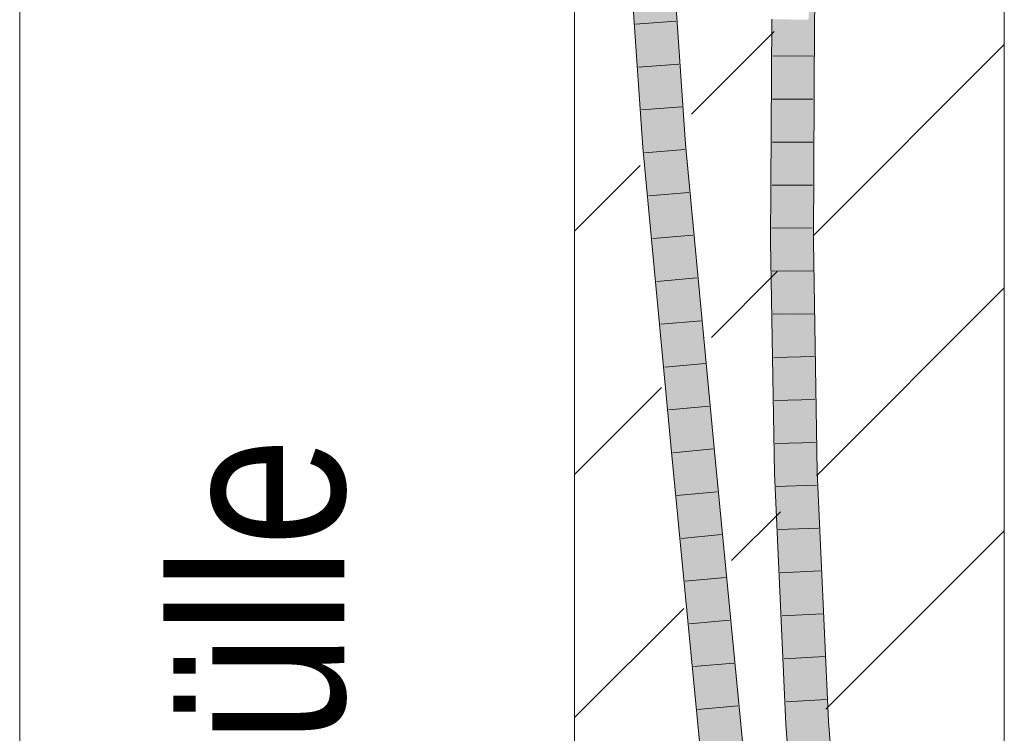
# Model space of a CAD drawing. Extents: x -620 to 3480, y 62 to 1102.
# Tile 216 of 256: x 242.37 to 248.1, y 779.53 to 783.68. Entities that reach past the tile are written whole.
import ezdxf
from ezdxf.lldxf.tags import DXFTag

# ---------------------------------------------------------------- set-up
doc = ezdxf.new("R2010")
doc.units = 0
doc.layers.get('0').update_dxf_attribs({"lineweight": 13})
for name, color, linetype, lineweight, true_color in [('E_Detail_Beschriftung', 7, 'Continuous', 13, 0x009900), ('E_Detail_Wandschraffur', 7, 'Continuous', 5, 0xc0c0c0), ('E_Leerrohr 25-A06G9STU8I', 7, 'Continuous', 9, 0xff8000), ('E_Leerrohr 25-Shading', 7, 'Continuous', 9, 0xff8000)]:
    doc.layers.add(name, color=color, linetype=linetype, lineweight=lineweight, true_color=true_color)
doc.layers.add('E_Detail_Linie_Text_Bem', color=7, linetype='Continuous', lineweight=13)
doc.styles.get("Standard").update_dxf_attribs({"font": 'ARIALN.TTF'})
tags = doc.linetypes.add('fein_strichliert', pattern=[4, 1, -2, 1]).pattern_tags.tags
tags[8:9] = [DXFTag(74, 4), DXFTag(75, 0), DXFTag(340, '0'), DXFTag(46, 0.0), DXFTag(50, 0.0), DXFTag(44, 0.0), DXFTag(45, 0.0)]
tags[6:7] = [DXFTag(74, 4), DXFTag(75, 0), DXFTag(340, '0'), DXFTag(46, 0.0), DXFTag(50, 0.0), DXFTag(44, 0.0), DXFTag(45, 0.0)]
tags[4:5] = [DXFTag(74, 4), DXFTag(75, 0), DXFTag(340, '0'), DXFTag(46, 0.0), DXFTag(50, 0.0), DXFTag(44, 0.0), DXFTag(45, 0.0)]
tags = doc.linetypes.add('fein_strichliert-A06G9STX8I', pattern=[4, 1, -2, 1]).pattern_tags.tags
tags[8:9] = [DXFTag(74, 4), DXFTag(75, 0), DXFTag(340, '0'), DXFTag(46, 0.0), DXFTag(50, 0.0), DXFTag(44, 0.0), DXFTag(45, 0.0)]
tags[6:7] = [DXFTag(74, 4), DXFTag(75, 0), DXFTag(340, '0'), DXFTag(46, 0.0), DXFTag(50, 0.0), DXFTag(44, 0.0), DXFTag(45, 0.0)]
tags[4:5] = [DXFTag(74, 4), DXFTag(75, 0), DXFTag(340, '0'), DXFTag(46, 0.0), DXFTag(50, 0.0), DXFTag(44, 0.0), DXFTag(45, 0.0)]

# ---------------------------------------------------------------- blocks, each defined once
blk = doc.blocks.new('Shading-A06G9SG58I', base_point=(245.9355, 771.2183))
at = {"layer": 'E_Leerrohr 25-Shading', "color": 31, "true_color": 0xfabd7f}
for points in [[(246.0362, 782.9354), (246.1243, 782.9426), (245.912, 784.7294), (246.0004, 784.7335)], [(246.1159, 783.0635), (246.0886, 784.7376), (246.0172, 784.4907), (246.0249, 784.6497)], [(246.0886, 784.7376), (246.1159, 783.0635), (246.2124, 782.9498), (246.1243, 782.9426)], [(246.8477, 782.3845), (246.8083, 783.6779), (246.7827, 783.0336), (246.7861, 783.6782)], [(246.8477, 782.3845), (246.8676, 782.3846), (246.8083, 783.6779), (246.8603, 783.6774)], [(246.8676, 782.3846), (246.8744, 783.6772), (246.8603, 783.6774)], [(246.9628, 783.6763), (246.8744, 783.6772), (246.956, 782.3852), (246.8676, 782.3846)], [(246.7827, 783.0336), (246.7793, 782.3842), (246.8056, 782.3843)], [(246.8477, 782.3845), (246.7827, 783.0336), (246.8056, 782.3843)], [(246.205, 781.1448), (246.293, 781.1532), (246.0362, 782.9354), (246.1243, 782.9426)], [(246.1243, 782.9426), (246.293, 781.1532), (246.2124, 782.9498), (246.3272, 781.1564)], [(246.3272, 781.1564), (246.381, 781.1616), (246.2124, 782.9498)], [(246.7793, 782.3842), (246.8392, 781.6577), (246.8056, 782.3843)], [(246.7845, 782.0678), (246.8392, 781.6577), (246.7793, 782.3842)], [(246.8392, 781.6577), (246.8477, 782.3845), (246.8056, 782.3843)], [(246.8477, 782.3845), (246.8392, 781.6577), (246.8505, 782.3157), (246.89, 781.0435)], [(246.8811, 781.5764), (246.8676, 782.3846), (246.8477, 782.3845)], [(246.9694, 781.5801), (246.956, 782.3852), (246.8811, 781.5764), (246.8676, 782.3846)], [(246.89, 781.0435), (246.8811, 781.5764), (246.8505, 782.3157)], [(246.8016, 781.0406), (246.8409, 781.0419), (246.7845, 782.0678)], [(246.7845, 782.0678), (246.8409, 781.0419), (246.8392, 781.6577), (246.8677, 781.0427)], [(246.8677, 781.0427), (246.89, 781.0435), (246.8392, 781.6577)], [(246.9783, 781.0463), (246.9694, 781.5801), (246.89, 781.0435), (246.8811, 781.5764)], [(246.3876, 779.2489), (246.4757, 779.2565), (246.205, 781.1448), (246.293, 781.1532)], [(246.293, 781.1532), (246.3945, 780.0997), (246.3272, 781.1564)], [(246.3945, 780.0997), (246.381, 781.1616), (246.3272, 781.1564)], [(246.381, 781.1616), (246.3945, 780.0997), (246.5592, 779.2638), (246.4757, 779.2565)], [(246.381, 781.1616), (246.5592, 779.2638), (246.5637, 779.2642)], [(246.8409, 781.0419), (246.8016, 781.0406), (246.9419, 779.5852), (246.8679, 779.5806)], [(246.9419, 779.5852), (246.9561, 779.5861), (246.8409, 781.0419), (246.8677, 781.0427)], [(246.9561, 779.5861), (246.89, 781.0435), (246.8677, 781.0427)], [(246.9783, 781.0463), (246.89, 781.0435), (247.0443, 779.5915), (246.9561, 779.5861)], [(247.0809, 777.9451), (246.9419, 779.5852), (246.9928, 777.9377), (246.8679, 779.5806)], [(247.0809, 777.9451), (246.9561, 779.5861), (246.9419, 779.5852)], [(247.0443, 779.5915), (246.9561, 779.5861), (247.1689, 777.9525), (247.0809, 777.9451)]]:
    blk.add_solid(points, dxfattribs=at)
at = {"layer": 'E_Leerrohr 25-Shading', "color": 43, "true_color": 0xd7ab7f}
for points in [[(246.0886, 784.7376), (246.2124, 782.9498), (246.1328, 784.6299), (246.2489, 782.9528)], [(245.8755, 784.7277), (245.9997, 782.9324), (245.9794, 783.7563), (246.0196, 782.934)], [(246.9901, 783.676), (247.0083, 784.2249), (246.9687, 783.6762), (246.9709, 783.7739)], [(246.9994, 783.6758), (247.0083, 784.2249), (246.9901, 783.676)], [(246.9709, 783.7739), (246.9628, 783.6763), (246.9687, 783.6762)], [(246.0196, 782.934), (246.0362, 782.9354), (245.9794, 783.7563)], [(246.7757, 782.3842), (246.7639, 783.6784), (246.7453, 782.8819), (246.7495, 783.6785)], [(246.7784, 783.6782), (246.7639, 783.6784), (246.766, 783.5052), (246.7653, 783.5258)], [(246.7784, 783.6782), (246.766, 783.5052), (246.778, 783.5051)], [(246.7796, 783.5051), (246.7784, 783.6782), (246.778, 783.5051)], [(246.7827, 783.0336), (246.7861, 783.6782), (246.7784, 783.6782)], [(246.9687, 783.6762), (246.9628, 783.6763), (246.956, 782.3852)], [(246.9643, 782.3853), (246.9901, 783.676), (246.956, 782.3852), (246.9687, 783.6762)], [(246.9643, 782.3853), (246.9994, 783.6758), (246.9901, 783.676)], [(246.9643, 782.3853), (246.9816, 782.3853), (246.9994, 783.6758), (246.9961, 783.041)], [(246.7653, 783.5258), (246.7757, 782.3842), (246.7774, 783.1833)], [(246.766, 783.5052), (246.7774, 783.1833), (246.778, 783.5051)], [(246.7827, 783.0336), (246.7796, 783.5051), (246.7774, 783.1833), (246.778, 783.5051)], [(246.7774, 783.1833), (246.7757, 782.3842), (246.7827, 783.0334), (246.7793, 782.3842)], [(246.7827, 783.0336), (246.7774, 783.1833), (246.7827, 783.0334)], [(246.9816, 782.3853), (246.9926, 782.3854), (246.9961, 783.041)], [(245.9997, 782.9324), (246.0678, 782.2105), (246.0196, 782.934)], [(246.0678, 782.2105), (246.0362, 782.9354), (246.0196, 782.934)], [(246.0362, 782.9354), (246.0678, 782.2105), (246.0444, 782.8484), (246.1328, 781.5212)], [(246.381, 781.1616), (246.4175, 781.165), (246.2124, 782.9498), (246.2489, 782.9528)], [(246.1328, 781.5212), (246.1686, 781.1413), (246.0444, 782.8484), (246.205, 781.1448)], [(246.7453, 782.8819), (246.7426, 782.3839), (246.7672, 782.3841)], [(246.7757, 782.3842), (246.7453, 782.8819), (246.7672, 782.3841)], [(246.7426, 782.3839), (246.7845, 782.0681), (246.7672, 782.3841)], [(246.8016, 781.0406), (246.7426, 782.3839), (246.765, 781.0395)], [(246.7426, 782.3839), (246.8016, 781.0406), (246.7845, 782.0681), (246.7845, 782.0678)], [(246.7845, 782.0681), (246.7757, 782.3842), (246.7672, 782.3841)], [(246.7845, 782.0678), (246.7793, 782.3842), (246.7757, 782.3842)], [(246.9643, 782.3853), (246.956, 782.3852), (246.9694, 781.5801)], [(246.9754, 781.9261), (246.9816, 782.3853), (246.9644, 782.3623), (246.9643, 782.3853)], [(246.9831, 782.0541), (246.9816, 782.3853), (246.9772, 781.8514), (246.9754, 781.9261)], [(246.9831, 782.0541), (246.9926, 782.3854), (246.9816, 782.3853)], [(246.9926, 782.3854), (246.9831, 782.0541), (246.9984, 781.2405), (246.986, 781.3857)], [(246.9926, 782.3854), (246.9984, 781.2405), (246.9977, 782.0797)], [(246.9717, 781.6605), (246.9754, 781.9261), (246.9647, 782.3221), (246.9644, 782.3623)], [(246.9647, 782.3221), (246.9694, 781.5801), (246.9717, 781.6605)], [(246.9854, 781.5269), (246.9831, 782.0541), (246.9772, 781.8514)], [(246.9977, 782.0797), (246.9981, 781.5856), (247.0059, 781.5859)], [(246.9754, 781.9261), (246.9717, 781.6605), (246.9772, 781.8514)], [(246.9731, 781.5375), (246.9772, 781.8514), (246.9717, 781.6605)], [(246.9731, 781.5375), (246.986, 781.3857), (246.9772, 781.8514), (246.9854, 781.5269)], [(246.9717, 781.6605), (246.9694, 781.5801), (246.9731, 781.5375)], [(246.9981, 781.5856), (246.9984, 781.2405), (247.0059, 781.5859), (247.0149, 781.0474)], [(246.9731, 781.5375), (246.9694, 781.5801), (246.9783, 781.0463)], [(246.986, 781.3857), (246.9731, 781.5375), (246.9875, 781.0465), (246.9783, 781.0463)], [(246.9875, 781.0465), (246.9986, 781.0469), (246.986, 781.3857), (246.9984, 781.2405)], [(246.9986, 781.0469), (247.0149, 781.0474), (246.9984, 781.2405)], [(246.3511, 779.2457), (246.3876, 779.2489), (246.1686, 781.1413), (246.205, 781.1448)], [(246.5637, 779.2642), (246.6002, 779.2673), (246.381, 781.1616), (246.4175, 781.165)], [(246.8016, 781.0406), (246.765, 781.0395), (246.8679, 779.5806), (246.8313, 779.5784)], [(246.9875, 781.0465), (246.9783, 781.0463), (247.0443, 779.5915)], [(247.0502, 779.5919), (246.9986, 781.0469), (247.0443, 779.5915), (246.9875, 781.0465)], [(247.0809, 779.5938), (247.0149, 781.0474), (247.0502, 779.5919), (246.9986, 781.0469)], [(246.8679, 779.5806), (246.8313, 779.5784), (246.9928, 777.9377), (246.9563, 777.9346)], [(247.0502, 779.5919), (247.0443, 779.5915), (247.1689, 777.9525)], [(247.2054, 777.9556), (247.0809, 779.5938), (247.1689, 777.9525), (247.0502, 779.5919)]]:
    blk.add_solid(points, dxfattribs=at)
blk = doc.blocks.new('Referenz-A06G9STY8I')
at = {"layer": 'E_Detail_Linie_Text_Bem', "linetype": 'fein_strichliert-A06G9STX8I', "ltscale": 0.65}
blk.add_line((242.3744, 770.1667), (242.3744, 823.0459), dxfattribs=at)
at = {"layer": 'E_Detail_Linie_Text_Bem', "linetype": 'Continuous', "ltscale": 0.13}
for p, q in [((248.1028, 810.9747), (248.1028, 770.9747)), ((245.6028, 770.9747), (245.6028, 798.9747))]:
    blk.add_line(p, q, dxfattribs=at)
at = {"layer": 'E_Detail_Wandschraffur', "linetype": 'fein_strichliert', "ltscale": 0.13}
for p, q in [((246.2835, 783.1269), (246.7639, 783.6073)), ((245.6028, 782.4462), (245.9851, 782.8286)), ((247.0094, 781.0244), (248.1028, 782.1178)), ((246.5159, 780.5309), (246.7998, 780.8148)), ((245.6028, 779.6178), (246.2377, 780.2527))]:
    blk.add_line(p, q, dxfattribs=at)
at = {"layer": 'E_Detail_Wandschraffur', "linetype": 'ByBlock', "ltscale": 0.13}
for p, q in [((246.9904, 782.4197), (248.1028, 783.532)), ((246.3997, 781.8289), (246.7818, 782.2111)), ((245.6028, 781.032), (246.1077, 781.537)), ((247.0648, 779.6656), (248.1028, 780.7036))]:
    blk.add_line(p, q, dxfattribs=at)
at = {"layer": 'E_Leerrohr 25-A06G9STU8I', "linetype": 'Continuous', "ltscale": 0.13}
for p, q in [((247.0206, 784.9866), (246.9994, 783.6759)), ((246.2489, 782.9528), (246.1252, 784.7393)), ((245.9997, 782.9324), (245.8755, 784.7277)), ((246.1919, 783.6669), (245.9575, 783.651)), ((246.7494, 783.6785), (246.7426, 782.3839)), ((246.9994, 783.6759), (246.9926, 782.3854)), ((246.2092, 783.418), (245.9748, 783.401)), ((246.7558, 783.4653), (246.9908, 783.4635)), ((246.7545, 783.215), (246.9895, 783.2138)), ((246.2264, 783.1692), (245.9921, 783.1511)), ((246.7532, 782.9646), (246.9882, 782.9642)), ((246.1686, 781.1413), (245.9997, 782.9324)), ((246.2444, 782.9204), (246.0102, 782.9012)), ((246.4175, 781.165), (246.2489, 782.9528)), ((246.2678, 782.6717), (246.0337, 782.6521)), ((246.7519, 782.7142), (246.9869, 782.7146)), ((246.7506, 782.4638), (246.9856, 782.465)), ((246.2913, 782.4231), (246.0572, 782.403)), ((246.7426, 782.3839), (246.765, 781.0395)), ((246.9926, 782.3854), (247.0149, 781.0474)), ((246.753, 782.2134), (246.988, 782.2155)), ((246.3148, 782.1744), (246.0807, 782.1539)), ((246.3382, 781.9257), (246.1041, 781.9047)), ((246.7571, 781.9628), (246.9921, 781.9661)), ((246.7613, 781.7123), (246.9963, 781.7167)), ((246.3617, 781.677), (246.1276, 781.6556)), ((246.7655, 781.4618), (247.0004, 781.4673)), ((246.3851, 781.4283), (246.1511, 781.4065)), ((246.7697, 781.2112), (247.0046, 781.2179)), ((246.3511, 779.2457), (246.1686, 781.1413)), ((246.4086, 781.1797), (246.1746, 781.1574)), ((246.6002, 779.2673), (246.4175, 781.165)), ((246.765, 781.0395), (246.8313, 779.5784)), ((247.0149, 781.0474), (247.0809, 779.5938)), ((246.7761, 780.9608), (247.011, 780.9686)), ((246.4325, 780.9307), (246.1985, 780.9087)), ((246.4565, 780.6817), (246.2225, 780.6599)), ((246.7875, 780.7104), (247.0223, 780.7194)), ((246.7988, 780.4601), (247.0336, 780.4703)), ((246.4805, 780.4328), (246.2464, 780.4112)), ((246.8102, 780.2097), (247.0449, 780.2212)), ((246.5044, 780.1838), (246.2704, 780.1625)), ((246.5284, 779.9348), (246.2943, 779.9138)), ((246.8215, 779.9594), (247.0562, 779.972)), ((246.8329, 779.709), (247.0675, 779.7229)), ((246.5524, 779.6858), (246.3183, 779.6651)), ((246.8313, 779.5784), (246.9563, 777.9346)), ((247.0809, 779.5938), (247.2054, 777.9556))]:
    blk.add_line(p, q, dxfattribs=at)
at = {"layer": 'E_Detail_Beschriftung', "linetype": 'Continuous', "ltscale": 0.13, "insert": (243.2639, 775.5805), "char_height": 1, "attachment_point": 1, "rotation": 90}
blk.add_mtext('{\\fArial Narrow;4x Endtülle}', dxfattribs=at)

msp = doc.modelspace()

# ---------------------------------------------------------------- block references
at = {"color": 8, "lineweight": 25, "ltscale": 0.25, "true_color": 0x808080}
msp.add_blockref('Referenz-A06G9STY8I', (0, 0), dxfattribs=at)
msp.add_blockref('Shading-A06G9SG58I', (245.9355, 771.2183))

doc.saveas('drawing.dxf')
